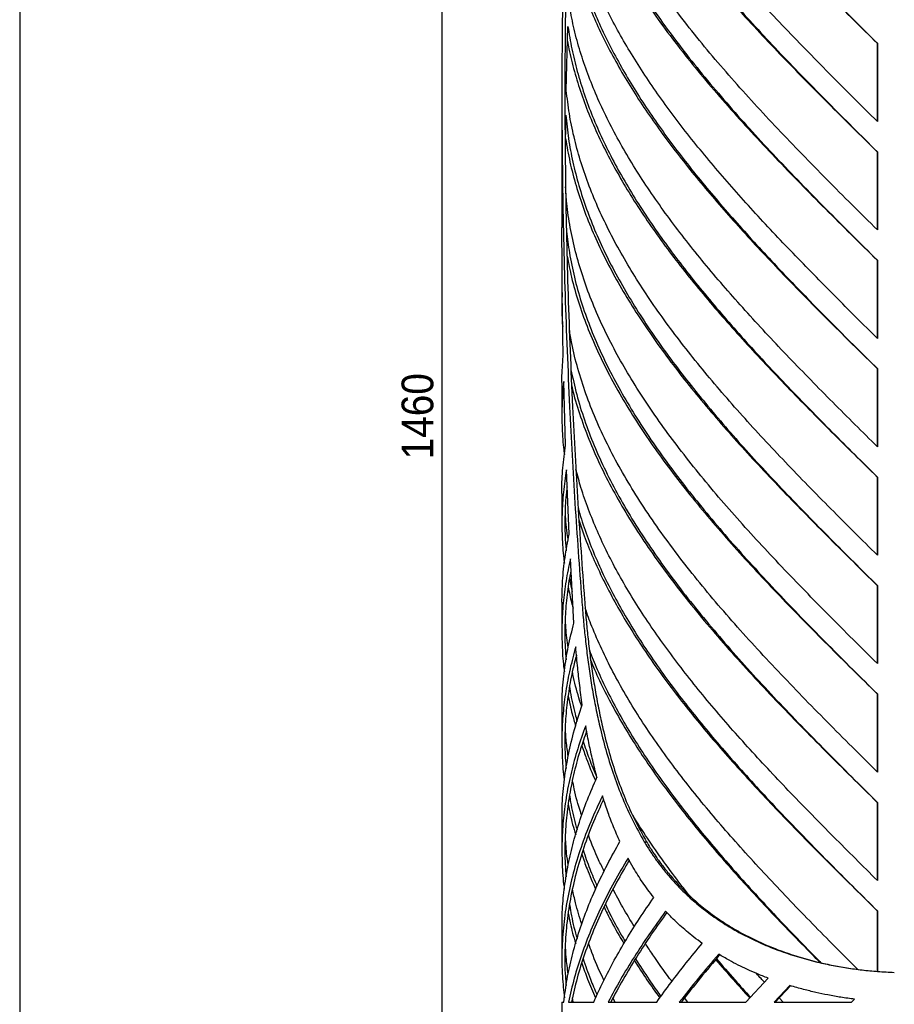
# Model space of a CAD drawing. Header units: millimetres. Extents: x 40 to 3386, y 55 to 2397.
# Tile 2 of 12: x 40 to 624, y 1069 to 1727. Entities that reach past the tile are written whole.
import ezdxf

# ---------------------------------------------------------------- set-up
doc = ezdxf.new("R2010")
doc.units = ezdxf.units.MM
doc.header["$LTSCALE"] = 8
doc.linetypes.add('SLD-Solido', pattern=[0])
doc.layers.add('QUOTE', color=1, linetype='SLD-Solido')
doc.layers.add('SCHIZZI', color=9, linetype='Continuous')
doc.styles.add('SLDTEXTSTYLE0', font='GOTHIC.TTF', dxfattribs={"width": 0.913})
doc.dimstyles.new('SLDDIMSTYLE0', dxfattribs={"dimtxt": 21.166667, "dimasz": 22.4, "dimexe": 0, "dimexo": 0.0625, "dimgap": 5.291667, "dimtad": 1, "dimdec": 1, "dimrnd": 1e-09, "dimzin": 12, "dimdsep": 46, "dimtxsty": 'SLDTEXTSTYLE0', "dimsah": 1, "dimcen": 0.09, "dimadec": 0, "dimazin": 3, "dimtfac": 1, "dimtdec": 1, "dimtofl": 0, "dimtmove": 0, "dimatfit": 3, "dimfxl": 1, "dimfrac": 2, "dimtolj": 1, "dimtzin": 12, "dimarcsym": 0})

# ---------------------------------------------------------------- blocks, each defined once
blk = doc.blocks.new('_D')
at = {"layer": 'QUOTE', "transparency": 16777216}
for p, q in [((613.9, 2238.97), (314.37, 2238.97)), ((322.37, 778.97), (322.37, 2238.97)), ((416.37, 778.97), (314.37, 778.97))]:
    blk.add_line(p, q, dxfattribs=at)
for points in [[(322.37, 2238.97), (320.37, 2216.57), (324.37, 2216.57)], [(322.37, 778.97), (324.37, 801.37), (320.37, 801.37)]]:
    blk.add_solid(points, dxfattribs=at)
at = {"layer": 'QUOTE', "transparency": 16777216, "insert": (295.33, 1433.27), "char_height": 21.167, "attachment_point": 1, "rotation": 90, "style": 'SLDTEXTSTYLE0'}
blk.add_mtext('1460', dxfattribs=at)

msp = doc.modelspace()

# ---------------------------------------------------------------- linework, layer by layer
for p, q in [((405.33, 1679.58), (406.44, 1722.31)), ((612.97, 1710.98), (612.97, 1658.77)), ((612.97, 1710.98), (613.07, 1710.98)), ((613.07, 1710.98), (613.07, 1658.77)), ((402.37, 1679.2), (402.37, 1587.93)), ((404.7, 1637), (405.02, 1663.08)), ((612.97, 1638.54), (612.97, 1586.38)), ((612.97, 1638.54), (613.07, 1638.54)), ((613.07, 1638.54), (613.07, 1586.38)), ((402.46, 1561.09), (402.42, 1587.93)), ((612.97, 1566.16), (612.97, 1513.99)), ((612.97, 1566.16), (613.07, 1566.16)), ((613.07, 1566.16), (613.07, 1513.99)), ((402.52, 1555.14), (402.46, 1561.09)), ((402.37, 1555.14), (402.37, 1534.98)), ((403.23, 1501.83), (402.59, 1544.59)), ((612.97, 1493.77), (612.97, 1441.61)), ((612.97, 1493.77), (613.07, 1493.77)), ((613.07, 1493.77), (613.07, 1441.61)), ((402.37, 1482.75), (402.37, 1462.59)), ((404.8, 1442.6), (403.58, 1485.3)), ((407.21, 1383.28), (405.39, 1426.13)), ((612.97, 1421.38), (612.97, 1369.22)), ((612.97, 1421.38), (613.07, 1421.38)), ((613.07, 1421.38), (613.07, 1369.22)), ((402.37, 1410.36), (402.37, 1390.21)), ((410.41, 1323.95), (408.02, 1366.8)), ((612.97, 1348.99), (612.97, 1296.83)), ((612.97, 1348.99), (613.07, 1348.99)), ((613.07, 1348.99), (613.07, 1296.83)), ((402.37, 1337.78), (402.37, 1317.61)), ((612.97, 1276.6), (612.97, 1224.44)), ((612.97, 1276.6), (613.07, 1276.6)), ((613.07, 1276.6), (613.07, 1224.44)), ((402.37, 1265.2), (402.37, 1245.01)), ((612.97, 1204.21), (612.97, 1152.05)), ((612.97, 1204.21), (613.07, 1204.21)), ((613.07, 1204.21), (613.07, 1152.05)), ((402.37, 1192.61), (402.37, 1172.42)), ((457.37, 1177.83), (458.88, 1177.83)), ((612.97, 1131.83), (612.97, 1091.37)), ((612.97, 1131.83), (613.07, 1131.83)), ((613.07, 1131.83), (613.07, 1091.36)), ((402.37, 1120.03), (402.37, 1099.82)), ((495.61, 1110.43), (496, 1109.96)), ((525.28, 1070.87), (540.08, 1086.82)), ((554.66, 1081.86), (544.12, 1070.87)), ((555.29, 1081.86), (544.84, 1070.87)), ((409.96, 1070.87), (409.43, 1073.62)), ((437.9, 1070.87), (436.51, 1073.64)), ((486.39, 1070.87), (484.28, 1073.63)), ((550.08, 1070.87), (547.48, 1073.64)), ((595.76, 1070.87), (597.72, 1072.78)), ((402.37, 1070.87), (402.37, 798.97)), ((402.37, 1070.87), (403.66, 1070.87)), ((406.82, 1070.87), (423.62, 1070.87)), ((433.28, 1070.87), (465.71, 1070.87)), ((480.79, 1070.87), (525.28, 1070.87)), ((544.12, 1070.87), (595.76, 1070.87))]:
    msp.add_line(p, q)
for points, knots in [([(420.19, 1954.13), (421.77, 1950.21), (425.44, 1941.14), (432.38, 1926.94), (440.75, 1911.51), (450.07, 1896.09), (460.27, 1880.66), (471.29, 1865.24), (483.07, 1849.81), (495.57, 1834.39), (508.71, 1818.96), (522.44, 1803.54), (536.67, 1788.11), (551.35, 1772.68), (566.39, 1757.26), (581.73, 1741.83), (597.27, 1726.41), (607.74, 1716.12), (612.97, 1710.98)], [0, 0, 0, 0, 0.048382, 0.111824, 0.175265, 0.238706, 0.302147, 0.365588, 0.429029, 0.492471, 0.555912, 0.619353, 0.682794, 0.746235, 0.809676, 0.873118, 0.936559, 1, 1, 1, 1]), ([(415.25, 1895.13), (416.61, 1891.19), (419.84, 1881.81), (426.29, 1866.99), (434.35, 1850.67), (443.52, 1834.35), (453.69, 1818.04), (464.82, 1801.72), (476.85, 1785.4), (489.71, 1769.08), (503.33, 1752.77), (517.62, 1736.45), (532.51, 1720.13), (547.92, 1703.81), (563.76, 1687.5), (579.94, 1671.18), (596.37, 1654.86), (607.43, 1643.98), (612.97, 1638.54)], [0, 0, 0, 0, 0.046105, 0.109698, 0.173291, 0.236884, 0.300477, 0.36407, 0.427663, 0.491256, 0.554849, 0.618442, 0.682035, 0.745628, 0.809221, 0.872814, 0.936407, 1, 1, 1, 1]), ([(411.44, 1835), (412.55, 1831.1), (415.31, 1821.5), (421.21, 1806.17), (428.88, 1789.03), (437.81, 1771.88), (447.88, 1754.74), (459.05, 1737.6), (471.25, 1720.45), (484.39, 1703.31), (498.41, 1686.16), (513.2, 1669.02), (528.68, 1651.88), (544.76, 1634.73), (561.33, 1617.59), (578.29, 1600.44), (595.53, 1583.3), (607.15, 1571.87), (612.97, 1566.16)], [0, 0, 0, 0, 0.043457, 0.107226, 0.170996, 0.234766, 0.298535, 0.362305, 0.426074, 0.489844, 0.553613, 0.617383, 0.681152, 0.744922, 0.808691, 0.872461, 0.93623, 1, 1, 1, 1]), ([(408.38, 1774.3), (408.92, 1771.89), (410.53, 1764.69), (414.23, 1752.7), (419.4, 1738.31), (425.52, 1723.93), (432.49, 1709.54), (440.3, 1695.16), (448.92, 1680.77), (458.3, 1666.39), (468.41, 1652), (479.19, 1637.62), (490.61, 1623.23), (502.62, 1608.85), (515.15, 1594.46), (528.17, 1580.08), (541.6, 1565.69), (555.39, 1551.31), (569.49, 1536.92), (583.82, 1522.54), (598.33, 1508.15), (608.09, 1498.56), (612.97, 1493.77)], [0, 0, 0, 0, 0.0257112, 0.0769896, 0.1282679, 0.1795463, 0.2308246, 0.282103, 0.3333814, 0.3846597, 0.4359381, 0.4872164, 0.5384948, 0.5897731, 0.6410515, 0.6923299, 0.7436082, 0.7948866, 0.8461649, 0.8974433, 0.9487216, 1, 1, 1, 1]), ([(406.18, 1712.4), (406.46, 1710.69), (407.58, 1703.96), (410.61, 1692.22), (415.23, 1677.17), (420.93, 1662.13), (427.57, 1647.08), (435.17, 1632.03), (443.66, 1616.99), (453.02, 1601.94), (463.19, 1586.89), (474.14, 1571.85), (485.8, 1556.8), (498.13, 1541.75), (511.06, 1526.71), (524.52, 1511.66), (538.47, 1496.61), (552.83, 1481.57), (567.52, 1466.52), (582.49, 1451.47), (597.66, 1436.43), (607.86, 1426.39), (612.97, 1421.38)], [0, 0, 0, 0, 0.017647, 0.06935, 0.121053, 0.172756, 0.224458, 0.276161, 0.327864, 0.379567, 0.43127, 0.482972, 0.534675, 0.586378, 0.638081, 0.689783, 0.741486, 0.793189, 0.844892, 0.896594, 0.948297, 1, 1, 1, 1]), ([(404.83, 1647.37), (405.73, 1642.14), (407.53, 1631.67), (411.67, 1615.97), (416.83, 1600.26), (423.09, 1584.56), (430.39, 1568.85), (438.71, 1553.15), (447.99, 1537.45), (458.19, 1521.74), (469.25, 1506.04), (481.12, 1490.33), (493.74, 1474.63), (507.03, 1458.92), (520.93, 1443.22), (535.38, 1427.51), (550.28, 1411.81), (565.57, 1396.1), (581.17, 1380.4), (596.99, 1364.7), (607.64, 1354.23), (612.97, 1348.99)], [0, 0, 0, 0, 0.052618, 0.10525, 0.157882, 0.210515, 0.263147, 0.315779, 0.368412, 0.421044, 0.473676, 0.526309, 0.578941, 0.631574, 0.684206, 0.736838, 0.789471, 0.842103, 0.894735, 0.947368, 1, 1, 1, 1]), ([(613.07, 1296.83), (607.63, 1302.22), (596.76, 1313), (580.62, 1329.18), (564.71, 1345.35), (549.14, 1361.53), (533.98, 1377.71), (519.32, 1393.88), (505.24, 1410.06), (491.82, 1426.23), (479.13, 1442.41), (467.24, 1458.58), (456.22, 1474.76), (446.13, 1490.93), (437.02, 1507.11), (428.95, 1523.28), (421.95, 1539.46), (416.08, 1555.64), (411.34, 1571.81), (407.82, 1587.99), (405.6, 1602.4), (405.08, 1611.43), (404.87, 1615.06)], [0, 0, 0, 0, 0.05083, 0.101659, 0.152489, 0.203319, 0.254148, 0.304978, 0.355808, 0.406637, 0.457467, 0.508297, 0.559126, 0.609956, 0.660786, 0.711615, 0.762445, 0.813275, 0.864104, 0.914934, 0.965764, 1, 1, 1, 1]), ([(405.53, 1585.65), (406.09, 1580.8), (407.27, 1570.51), (410.59, 1554.76), (415.12, 1538.39), (420.87, 1522.03), (427.76, 1505.67), (435.76, 1489.31), (444.83, 1472.95), (454.91, 1456.58), (465.95, 1440.22), (477.88, 1423.86), (490.64, 1407.5), (504.15, 1391.14), (518.35, 1374.77), (533.14, 1358.41), (548.44, 1342.05), (564.18, 1325.69), (580.25, 1309.33), (596.58, 1292.96), (607.57, 1282.06), (613.07, 1276.6)], [0, 0, 0, 0, 0.047013, 0.099957, 0.152901, 0.205844, 0.258788, 0.311732, 0.364676, 0.417619, 0.470563, 0.523507, 0.57645, 0.629394, 0.682338, 0.735281, 0.788225, 0.841169, 0.894113, 0.947056, 1, 1, 1, 1]), ([(405.91, 1568.88), (406.81, 1564.17), (408.76, 1554.01), (413.25, 1538.39), (419.01, 1522.03), (425.98, 1505.67), (434.05, 1489.31), (443.2, 1472.95), (453.37, 1456.58), (464.51, 1440.22), (476.55, 1423.86), (489.42, 1407.5), (503.06, 1391.14), (517.38, 1374.77), (532.31, 1358.41), (547.75, 1342.05), (563.63, 1325.69), (579.85, 1309.33), (596.32, 1292.96), (607.42, 1282.06), (612.97, 1276.6)], [0, 0, 0, 0, 0.048335, 0.104315, 0.160295, 0.216276, 0.272256, 0.328236, 0.384217, 0.440197, 0.496177, 0.552157, 0.608138, 0.664118, 0.720098, 0.776079, 0.832059, 0.888039, 0.94402, 1, 1, 1, 1]), ([(402.59, 1544.59), (402.39, 1538.92), (402.13, 1531.34), (402.77, 1523.76), (402.93, 1521.85)], [0, 0, 0, 0, 0.748395, 1, 1, 1, 1]), ([(613.07, 1224.44), (607.41, 1230.05), (596.1, 1241.27), (579.31, 1258.11), (562.79, 1274.94), (546.64, 1291.77), (530.95, 1308.6), (515.83, 1325.43), (501.35, 1342.27), (487.6, 1359.1), (474.68, 1375.93), (462.65, 1392.76), (451.58, 1409.6), (441.55, 1426.43), (432.61, 1443.26), (424.82, 1460.09), (418.21, 1476.93), (412.89, 1493.76), (409.24, 1508.11), (407.88, 1516.84), (407.4, 1519.97)], [0, 0, 0, 0, 0.056957, 0.113913, 0.17087, 0.227827, 0.284783, 0.34174, 0.398696, 0.455653, 0.51261, 0.569566, 0.626523, 0.68348, 0.740436, 0.797393, 0.85435, 0.911306, 0.968263, 1, 1, 1, 1]), ([(402.48, 1482.75), (402.45, 1484.25), (402.31, 1490.61), (402.83, 1496.98), (403.23, 1501.83)], [0, 0, 0, 0, 0.236217, 1, 1, 1, 1]), ([(408.46, 1493.05), (409.64, 1487.54), (412.03, 1476.35), (417.27, 1459.5), (423.73, 1442.48), (431.44, 1425.46), (440.32, 1408.44), (450.32, 1391.42), (461.39, 1374.4), (473.46, 1357.38), (486.44, 1340.37), (500.27, 1323.35), (514.86, 1306.33), (530.12, 1289.31), (545.95, 1272.29), (562.26, 1255.27), (578.95, 1238.25), (595.91, 1221.23), (607.35, 1209.89), (613.07, 1204.21)], [0, 0, 0, 0, 0.057231, 0.116154, 0.175077, 0.234, 0.292923, 0.351846, 0.410769, 0.469692, 0.528615, 0.587538, 0.646461, 0.705385, 0.764308, 0.823231, 0.882154, 0.941077, 1, 1, 1, 1]), ([(403.58, 1485.3), (403.15, 1480.39), (402.3, 1470.57), (402.37, 1455.84), (402.94, 1444.45), (403.86, 1437.97), (404.09, 1436.4)], [0, 0, 0, 0, 0.301173, 0.602345, 0.903518, 1, 1, 1, 1]), ([(408.86, 1482.85), (409.33, 1480.74), (411.07, 1472.95), (415.43, 1459.5), (421.89, 1442.48), (429.69, 1425.46), (438.64, 1408.44), (448.74, 1391.42), (459.91, 1374.4), (472.09, 1357.38), (485.19, 1340.37), (499.14, 1323.35), (513.86, 1306.33), (529.26, 1289.31), (545.23, 1272.29), (561.69, 1255.27), (578.54, 1238.25), (595.66, 1221.23), (607.2, 1209.89), (612.97, 1204.21)], [0, 0, 0, 0, 0.022723, 0.083803, 0.144882, 0.205962, 0.267042, 0.328122, 0.389202, 0.450282, 0.511361, 0.572441, 0.633521, 0.694601, 0.755681, 0.816761, 0.87784, 0.93892, 1, 1, 1, 1]), ([(402.43, 1410.36), (402.41, 1411.03), (402.25, 1416.73), (402.89, 1427.48), (404.17, 1437.56), (404.8, 1442.6)], [0, 0, 0, 0, 0.06188, 0.53094, 1, 1, 1, 1]), ([(405.39, 1426.13), (404.66, 1421.2), (403.21, 1411.33), (402.29, 1396.53), (402.42, 1381.73), (403.04, 1370.85), (403.92, 1364.91), (404.07, 1363.9)], [0, 0, 0, 0, 0.237872, 0.475743, 0.713615, 0.951486, 1, 1, 1, 1]), ([(613.07, 1152.05), (608.17, 1156.91), (598.37, 1166.63), (583.81, 1181.2), (569.42, 1195.77), (555.27, 1210.35), (541.44, 1224.92), (527.98, 1239.5), (514.95, 1254.07), (502.42, 1268.65), (490.42, 1283.22), (479.03, 1297.79), (468.29, 1312.37), (458.25, 1326.94), (448.96, 1341.52), (440.45, 1356.09), (432.76, 1370.67), (425.93, 1385.24), (420.02, 1399.81), (415.21, 1413.56), (412.83, 1422.44), (411.75, 1426.47)], [0, 0, 0, 0, 0.053109, 0.106219, 0.159328, 0.212437, 0.265547, 0.318656, 0.371765, 0.424875, 0.477984, 0.531094, 0.584203, 0.637312, 0.690422, 0.743531, 0.79664, 0.84975, 0.902859, 0.955968, 1, 1, 1, 1]), ([(405.87, 1414.82), (405.71, 1413.66), (404.87, 1407.56), (404.38, 1396.53), (404.27, 1383.46), (404.97, 1375.33), (405.25, 1372.13)], [0, 0, 0, 0, 0.081757, 0.428478, 0.7752, 1, 1, 1, 1]), ([(413.2, 1401.05), (413.56, 1399.67), (415.2, 1393.39), (419.09, 1382.2), (424.88, 1367.47), (431.65, 1352.75), (439.28, 1338.02), (447.76, 1323.29), (457.05, 1308.56), (467.11, 1293.83), (477.89, 1279.11), (489.33, 1264.38), (501.4, 1249.65), (514.03, 1234.92), (527.16, 1220.19), (540.73, 1205.47), (554.69, 1190.74), (568.97, 1176.01), (583.5, 1161.28), (598.22, 1146.55), (608.12, 1136.73), (613.07, 1131.83)], [0, 0, 0, 0, 0.015284, 0.06999, 0.124697, 0.179403, 0.23411, 0.288816, 0.343522, 0.398229, 0.452935, 0.507642, 0.562348, 0.617055, 0.671761, 0.726468, 0.781174, 0.835881, 0.890587, 0.945294, 1, 1, 1, 1]), ([(406.6, 1379.83), (406.47, 1380.59), (405.49, 1386.39), (404.85, 1393.17), (404.72, 1399.19), (404.7, 1400.17)], [0, 0, 0, 0, 0.112085, 0.855915, 1, 1, 1, 1]), ([(413.78, 1392.81), (414.92, 1389.27), (417.66, 1380.83), (423.1, 1367.47), (429.89, 1352.75), (437.6, 1338.02), (446.16, 1323.29), (455.53, 1308.56), (465.68, 1293.83), (476.56, 1279.11), (488.11, 1264.38), (500.28, 1249.65), (513.02, 1234.92), (526.27, 1220.19), (539.97, 1205.47), (554.06, 1190.74), (568.47, 1176.01), (583.13, 1161.28), (597.98, 1146.55), (607.97, 1136.73), (612.97, 1131.83)], [0, 0, 0, 0, 0.040627, 0.097061, 0.153495, 0.209928, 0.266362, 0.322796, 0.379229, 0.435663, 0.492097, 0.548531, 0.604964, 0.661398, 0.717832, 0.774265, 0.830699, 0.887133, 0.943566, 1, 1, 1, 1]), ([(402.42, 1337.78), (402.5, 1342.53), (402.66, 1352.49), (404.24, 1367.66), (406.22, 1378.07), (407.21, 1383.28)], [0, 0, 0, 0, 0.313354, 0.656677, 1, 1, 1, 1]), ([(408.02, 1366.8), (406.99, 1361.87), (404.92, 1352), (403.12, 1337.21), (402.24, 1322.41), (402.5, 1307.61), (403.12, 1297.29), (403.95, 1291.91), (404.02, 1291.45)], [0, 0, 0, 0, 0.196375, 0.39275, 0.589126, 0.785501, 0.981876, 1, 1, 1, 1]), ([(408.45, 1358.96), (407.99, 1356.64), (406.52, 1349.39), (405.12, 1337.21), (404.28, 1322.41), (404.32, 1309.83), (405.01, 1302.18), (405.26, 1299.47)], [0, 0, 0, 0, 0.116968, 0.36566, 0.614352, 0.863044, 1, 1, 1, 1]), ([(406.62, 1348.06), (407.29, 1344.48), (408.17, 1339.74), (409.53, 1335), (409.86, 1333.85)], [0, 0, 0, 0, 0.755911, 1, 1, 1, 1]), ([(407.48, 1353.9), (407.56, 1353.31), (407.96, 1350.31), (408.67, 1347.32), (409.24, 1344.92)], [0, 0, 0, 0, 0.198208, 1, 1, 1, 1]), ([(415.62, 1339.54), (415.8, 1337.17), (416.16, 1332.65), (416.71, 1326.23), (417.27, 1320.3), (417.88, 1314.45), (418.55, 1308.47), (419.3, 1302.37), (420.11, 1296.32), (421.29, 1288.11), (422.97, 1277.78), (425.32, 1265.47), (428.31, 1251.94), (432.15, 1237.32), (437.09, 1221.75), (442.88, 1206.62), (449.52, 1191.9), (454.75, 1182.54), (457.37, 1177.83)], [0, 0, 0, 0, 0.03976, 0.075776, 0.108055, 0.139989, 0.175173, 0.210095, 0.244765, 0.279711, 0.352992, 0.426245, 0.499575, 0.598714, 0.698065, 0.79789, 0.89845, 1, 1, 1, 1]), ([(417.5, 1339.54), (417.68, 1337.17), (418.03, 1332.65), (418.58, 1326.23), (419.13, 1320.3), (419.74, 1314.45), (420.41, 1308.47), (421.15, 1302.37), (421.95, 1296.32), (423.12, 1288.11), (424.79, 1277.78), (427.11, 1265.47), (430.08, 1251.94), (433.88, 1237.33), (438.78, 1221.75), (444.52, 1206.63), (451.09, 1191.9), (456.27, 1182.54), (458.88, 1177.83)], [0, 0, 0, 0, 0.03982, 0.075888, 0.108213, 0.140188, 0.175415, 0.210376, 0.245082, 0.28006, 0.353397, 0.426687, 0.500035, 0.599167, 0.69847, 0.798205, 0.898631, 1, 1, 1, 1]), ([(406.57, 1307.48), (405.96, 1311.92), (405.01, 1318.74), (404.81, 1325.55), (404.74, 1327.93)], [0, 0, 0, 0, 0.651178, 1, 1, 1, 1]), ([(599.9, 1092.74), (599.22, 1093.42), (593.45, 1099.15), (582.72, 1109.91), (567.8, 1125.03), (553.17, 1140.15), (538.88, 1155.28), (525, 1170.4), (511.6, 1185.52), (498.74, 1200.64), (486.49, 1215.77), (474.9, 1230.89), (464.04, 1246.01), (453.95, 1261.13), (444.69, 1276.26), (436.28, 1291.38), (428.81, 1306.5), (422.62, 1320.61), (419.39, 1329.67), (417.96, 1333.7)], [0, 0, 0, 0, 0.008482, 0.071242, 0.134003, 0.196763, 0.259524, 0.322284, 0.385044, 0.447805, 0.510565, 0.573326, 0.636086, 0.698847, 0.761607, 0.824368, 0.887128, 0.949889, 1, 1, 1, 1]), ([(402.49, 1265.2), (402.5, 1268.96), (402.52, 1278.01), (403.94, 1292.32), (406.43, 1308.14), (409.09, 1318.68), (410.41, 1323.95)], [0, 0, 0, 0, 0.192368, 0.461578, 0.730789, 1, 1, 1, 1]), ([(411.63, 1308.09), (410.28, 1303.15), (407.59, 1293.26), (404.83, 1278.44), (403.01, 1263.61), (402.22, 1248.78), (402.56, 1233.96), (403.19, 1223.94), (403.98, 1218.86), (404, 1218.72)], [0, 0, 0, 0, 0.165901, 0.331802, 0.497703, 0.663605, 0.829506, 0.995407, 1, 1, 1, 1]), ([(412.13, 1302.56), (411.3, 1299.46), (409.16, 1291.42), (406.82, 1278.44), (404.99, 1263.61), (404.27, 1248.78), (404.34, 1236.53), (405.04, 1229.21), (405.27, 1226.83)], [0, 0, 0, 0, 0.122766, 0.318553, 0.51434, 0.710127, 0.905914, 1, 1, 1, 1]), ([(416.01, 1269.3), (415.7, 1271.5), (415.09, 1275.82), (414.28, 1282.23), (413.56, 1288.26), (412.91, 1294.34), (412.27, 1300.87), (411.85, 1305.57), (411.63, 1308.09)], [0, 0, 0, 0, 0.173357, 0.340037, 0.500088, 0.641696, 0.808321, 1, 1, 1, 1]), ([(420.73, 1305.85), (422.43, 1301.54), (426.07, 1292.29), (432.77, 1278.11), (440.56, 1263.3), (449.22, 1248.5), (458.69, 1233.7), (468.93, 1218.9), (479.88, 1204.09), (491.5, 1189.29), (503.73, 1174.49), (516.53, 1159.69), (529.82, 1144.88), (543.54, 1130.08), (557.66, 1115.28), (568.3, 1104.31), (574.28, 1098.27), (575.38, 1097.16)], [0, 0, 0, 0, 0.062009, 0.13294, 0.20387, 0.274801, 0.345732, 0.416662, 0.487593, 0.558523, 0.629454, 0.700385, 0.771315, 0.842246, 0.913176, 0.984107, 1, 1, 1, 1]), ([(421.56, 1299.3), (422.42, 1297.17), (425.25, 1290.11), (431.05, 1278.11), (438.88, 1263.3), (447.63, 1248.5), (457.18, 1233.7), (467.51, 1218.9), (478.56, 1204.09), (490.29, 1189.29), (502.64, 1174.49), (515.55, 1159.69), (528.96, 1144.88), (542.81, 1130.08), (557.05, 1115.28), (567.75, 1104.35), (573.74, 1098.35), (574.8, 1097.29)], [0, 0, 0, 0, 0.031626, 0.104902, 0.178178, 0.251455, 0.324731, 0.398007, 0.471283, 0.54456, 0.617836, 0.691112, 0.764388, 0.837665, 0.910941, 0.984217, 1, 1, 1, 1]), ([(415.65, 1268.17), (415.01, 1270.09), (412.64, 1277.22), (410.59, 1284.97), (409.52, 1290.79), (409.41, 1291.41)], [0, 0, 0, 0, 0.248118, 0.920261, 1, 1, 1, 1]), ([(406.6, 1275.43), (407.41, 1271.36), (408.74, 1264.61), (410.76, 1257.86), (411.56, 1255.18)], [0, 0, 0, 0, 0.6028927, 1, 1, 1, 1]), ([(407.51, 1281.34), (407.67, 1280.23), (408.54, 1274.19), (410.22, 1266.54), (412.11, 1260), (412.57, 1258.39)], [0, 0, 0, 0, 0.144454, 0.789272, 1, 1, 1, 1]), ([(402.52, 1192.61), (402.51, 1196.13), (402.49, 1205.16), (403.91, 1219.69), (406.61, 1236.23), (410.54, 1252.77), (414.19, 1263.79), (416.01, 1269.3)], [0, 0, 0, 0, 0.1375105, 0.3531329, 0.5687552, 0.7843776, 1, 1, 1, 1]), ([(418.26, 1255.26), (416.41, 1250.14), (412.73, 1239.9), (408.54, 1224.53), (405.34, 1209.17), (403.27, 1193.8), (402.25, 1178.43), (402.47, 1163.07), (403.08, 1152.37), (403.94, 1146.79), (404.01, 1146.34)], [0, 0, 0, 0, 0.141071, 0.282142, 0.423213, 0.564284, 0.705354, 0.846425, 0.987496, 1, 1, 1, 1]), ([(418.91, 1251.74), (417.51, 1247.79), (414.29, 1238.72), (410.49, 1224.53), (407.32, 1209.17), (405.24, 1193.8), (404.31, 1178.43), (404.28, 1165.3), (405, 1157.28), (405.26, 1154.39)], [0, 0, 0, 0, 0.121633, 0.279474, 0.437314, 0.595154, 0.752995, 0.910835, 1, 1, 1, 1]), ([(406.62, 1235.03), (406.13, 1238.31), (405.13, 1245.02), (404.87, 1251.74), (404.74, 1255.18)], [0, 0, 0, 0, 0.48812, 1, 1, 1, 1]), ([(425.8, 1220.92), (425.3, 1222.82), (424.3, 1226.58), (422.93, 1232.23), (421.72, 1237.57), (420.58, 1242.98), (419.44, 1248.79), (418.67, 1253), (418.26, 1255.26)], [0, 0, 0, 0, 0.170032, 0.336721, 0.500112, 0.639724, 0.806343, 1, 1, 1, 1]), ([(416.59, 1244.97), (417.85, 1241.19), (420.53, 1233.16), (423.97, 1225.14), (425.79, 1220.89)], [0, 0, 0, 0, 0.470848, 1, 1, 1, 1]), ([(415.66, 1242.25), (416.65, 1239.37), (419.33, 1231.57), (422.49, 1223.74), (424.86, 1218.78), (424.88, 1218.75)], [0, 0, 0, 0, 0.366549, 0.996215, 1, 1, 1, 1]), ([(402.48, 1120.03), (402.49, 1123.65), (402.52, 1132.27), (403.79, 1145.9), (406.1, 1160.9), (409.48, 1175.91), (413.89, 1190.91), (419.23, 1205.92), (423.61, 1215.92), (425.8, 1220.92)], [0, 0, 0, 0, 0.107665, 0.256388, 0.40511, 0.553833, 0.702555, 0.851278, 1, 1, 1, 1]), ([(415.65, 1195.39), (415.42, 1196.07), (413.35, 1202.01), (411.25, 1209.82), (409.85, 1216.96), (409.48, 1218.82)], [0, 0, 0, 0, 0.086194, 0.761281, 1, 1, 1, 1]), ([(429.45, 1208.46), (426.77, 1202.73), (421.41, 1191.26), (414.96, 1174.06), (409.72, 1156.87), (405.86, 1139.67), (403.34, 1122.47), (402.24, 1105.27), (402.37, 1089.01), (403.53, 1078.48), (404.07, 1073.68)], [0, 0, 0, 0, 0.127607, 0.255215, 0.382822, 0.51043, 0.638037, 0.765644, 0.893252, 1, 1, 1, 1]), ([(430.2, 1206.21), (427.89, 1201.23), (422.94, 1190.51), (416.85, 1174.06), (411.66, 1156.87), (407.83, 1139.67), (405.32, 1122.47), (404.27, 1105.27), (404.26, 1091.77), (405.06, 1084.01), (405.27, 1081.97)], [0, 0, 0, 0, 0.1203, 0.258737, 0.397173, 0.53561, 0.674046, 0.812483, 0.950919, 1, 1, 1, 1]), ([(407.48, 1209.03), (407.71, 1207.45), (408.68, 1200.94), (410.39, 1193.2), (412.19, 1187.03), (412.55, 1185.81)], [0, 0, 0, 0, 0.203303, 0.84199, 1, 1, 1, 1]), ([(441.14, 1178.01), (440.39, 1179.66), (438.9, 1182.95), (436.82, 1187.93), (434.94, 1192.67), (433.16, 1197.49), (431.35, 1202.66), (430.11, 1206.43), (429.45, 1208.46)], [0, 0, 0, 0, 0.16824, 0.334934, 0.500126, 0.638639, 0.805254, 1, 1, 1, 1]), ([(406.62, 1202.62), (407.5, 1198.24), (408.85, 1191.54), (410.88, 1184.83), (411.58, 1182.51)], [0, 0, 0, 0, 0.653449, 1, 1, 1, 1]), ([(487.73, 1141.86), (485.84, 1144.23), (479.77, 1151.81), (470.33, 1164.59), (459.41, 1180.14), (452.89, 1190.49), (449.66, 1195.62)], [0, 0, 0, 0, 0.132326, 0.422853, 0.71338, 1, 1, 1, 1]), ([(406.63, 1162.49), (406.24, 1165.02), (405.18, 1171.73), (404.9, 1178.43), (404.72, 1182.61)], [0, 0, 0, 0, 0.377651, 1, 1, 1, 1]), ([(430.58, 1158.15), (429.34, 1160.69), (425.56, 1168.51), (422.13, 1176.57), (420.23, 1182.09), (420.15, 1182.34)], [0, 0, 0, 0, 0.315306, 0.969299, 1, 1, 1, 1]), ([(457.37, 1177.83), (458.15, 1176.58), (459.57, 1174.29), (461.59, 1171.17), (463.48, 1168.35), (465.42, 1165.61), (467.57, 1162.72), (469.82, 1159.82), (473.49, 1155.3), (478.75, 1149.36), (486.24, 1141.89), (494.64, 1134.59), (504, 1127.54), (513.98, 1121.06), (524.55, 1115.16), (535.67, 1109.86), (547.29, 1105.18), (559.37, 1101.14), (571.02, 1097.95), (582.11, 1095.49), (592.4, 1093.66), (602.78, 1092.25), (613.42, 1091.25), (620.65, 1090.88), (624.37, 1090.69)], [0, 0, 0, 0, 0.023989, 0.04417, 0.060546, 0.079348, 0.099218, 0.119537, 0.139646, 0.194507, 0.249477, 0.311982, 0.374361, 0.436767, 0.499357, 0.561958, 0.624425, 0.686912, 0.749573, 0.7997, 0.849753, 0.898338, 0.947669, 1, 1, 1, 1]), ([(458.88, 1177.83), (459.65, 1176.58), (461.06, 1174.29), (463.05, 1171.17), (464.93, 1168.35), (466.85, 1165.61), (468.98, 1162.72), (471.21, 1159.82), (474.85, 1155.3), (480.06, 1149.36), (487.49, 1141.89), (495.8, 1134.59), (505.08, 1127.54), (514.97, 1121.06), (525.45, 1115.16), (536.47, 1109.86), (547.99, 1105.19), (559.96, 1101.14), (571.5, 1097.95), (582.49, 1095.49), (592.69, 1093.66), (602.97, 1092.25), (613.51, 1091.25), (620.68, 1090.88), (624.37, 1090.69)], [0, 0, 0, 0, 0.024059, 0.044298, 0.060719, 0.079569, 0.099487, 0.119852, 0.140003, 0.194965, 0.250016, 0.312588, 0.375006, 0.437428, 0.50001, 0.562583, 0.625, 0.687421, 0.750001, 0.800053, 0.850025, 0.898525, 0.947767, 1, 1, 1, 1]), ([(416.55, 1172.42), (417.97, 1168.23), (420.67, 1160.18), (424.15, 1152.14), (425.81, 1148.3)], [0, 0, 0, 0, 0.522083, 1, 1, 1, 1]), ([(447.33, 1165.52), (444.47, 1160.65), (438.48, 1150.45), (430.58, 1134.91), (423.4, 1118.9), (417.36, 1102.89), (412.34, 1086.88), (409.97, 1076.21), (408.78, 1070.87)], [0, 0, 0, 0, 0.1542665, 0.3234132, 0.4925599, 0.6617066, 0.8308533, 1, 1, 1, 1]), ([(415.69, 1169.55), (416.8, 1166.31), (419.47, 1158.53), (422.89, 1150.76), (424.88, 1146.22)], [0, 0, 0, 0, 0.416593, 1, 1, 1, 1]), ([(463.74, 1140.68), (462.39, 1142.41), (459.79, 1145.77), (456.27, 1150.73), (453.03, 1155.67), (449.81, 1161.02), (447.69, 1164.85), (446.54, 1166.92)], [0, 0, 0, 0, 0.209808, 0.406604, 0.583066, 0.774449, 1, 1, 1, 1]), ([(415.67, 1122.8), (414.18, 1127.54), (411.72, 1135.34), (410.13, 1143.14), (409.51, 1146.21)], [0, 0, 0, 0, 0.607255, 1, 1, 1, 1]), ([(450.82, 1121.27), (448.17, 1125.56), (443.03, 1133.87), (438.65, 1142.19), (436.53, 1146.21)], [0, 0, 0, 0, 0.516193, 1, 1, 1, 1]), ([(407.53, 1136.08), (407.71, 1134.83), (408.63, 1128.46), (410.31, 1120.86), (412.18, 1114.5), (412.54, 1113.27)], [0, 0, 0, 0, 0.164189, 0.837676, 1, 1, 1, 1]), ([(430.51, 1134.39), (431.19, 1132.99), (434.22, 1126.64), (438.67, 1118.49), (442.75, 1111.75), (443.84, 1109.96)], [0, 0, 0, 0, 0.172594, 0.779259, 1, 1, 1, 1]), ([(431.4, 1136.19), (432.35, 1134.19), (435.63, 1127.24), (440.08, 1118.96), (443.84, 1112.68), (444.64, 1111.34)], [0, 0, 0, 0, 0.242069, 0.838741, 1, 1, 1, 1]), ([(496.09, 1110.07), (494.22, 1111.45), (490.61, 1114.12), (485.68, 1118.12), (481.08, 1122.14), (476.45, 1126.55), (473.35, 1129.75), (471.68, 1131.47)], [0, 0, 0, 0, 0.211049, 0.407427, 0.58352, 0.775135, 1, 1, 1, 1]), ([(406.65, 1129.98), (407.51, 1125.64), (408.84, 1118.96), (410.87, 1112.27), (411.59, 1109.93)], [0, 0, 0, 0, 0.648776, 1, 1, 1, 1]), ([(472.48, 1130.66), (469.04, 1125.88), (461.97, 1116.05), (452.25, 1101.17), (443.05, 1086.02), (437.68, 1075.92), (435, 1070.87)], [0, 0, 0, 0, 0.239799, 0.4932, 0.7466, 1, 1, 1, 1]), ([(406.62, 1089.6), (406.08, 1093.36), (405.12, 1100.11), (404.86, 1106.85), (404.74, 1109.84)], [0, 0, 0, 0, 0.557441, 1, 1, 1, 1]), ([(430.5, 1085.58), (430.19, 1086.19), (427.09, 1092.31), (423.6, 1100.43), (420.91, 1107.93), (420.2, 1109.93)], [0, 0, 0, 0, 0.075207, 0.75424, 1, 1, 1, 1]), ([(475.86, 1084.65), (475.34, 1085.33), (470.79, 1091.28), (464.81, 1099.71), (459.74, 1107.46), (458.12, 1109.94)], [0, 0, 0, 0, 0.080543, 0.706157, 1, 1, 1, 1]), ([(416.56, 1099.77), (418.09, 1095.26), (420.8, 1087.22), (424.31, 1079.19), (425.85, 1075.67)], [0, 0, 0, 0, 0.56137, 1, 1, 1, 1]), ([(450.79, 1098.56), (453.54, 1094.27), (458.87, 1085.96), (464.85, 1077.66), (467.74, 1073.64)], [0, 0, 0, 0, 0.515999, 1, 1, 1, 1]), ([(451.54, 1099.81), (454.53, 1095.1), (459.86, 1086.71), (465.83, 1078.31), (468.46, 1074.62)], [0, 0, 0, 0, 0.560158, 1, 1, 1, 1]), ([(507.8, 1102.4), (503.4, 1097.21), (494.48, 1086.7), (486.25, 1076.19), (482.08, 1070.87)], [0, 0, 0, 0, 0.493509, 1, 1, 1, 1]), ([(505.09, 1099.17), (508.98, 1094.67), (516.36, 1086.15), (524.16, 1077.64), (527.83, 1073.63)], [0, 0, 0, 0, 0.528531, 1, 1, 1, 1]), ([(505.62, 1099.8), (509.66, 1095.09), (517, 1086.52), (524.78, 1077.96), (528.28, 1074.1)], [0, 0, 0, 0, 0.549882, 1, 1, 1, 1]), ([(540.08, 1086.82), (537.57, 1087.81), (532.79, 1089.71), (526.17, 1092.62), (519.97, 1095.61), (513.66, 1098.98), (509.38, 1101.47), (507.08, 1102.81)], [0, 0, 0, 0, 0.2150902, 0.4101044, 0.5849905, 0.7773611, 1, 1, 1, 1]), ([(415.69, 1096.94), (416.92, 1093.37), (419.6, 1085.61), (423.04, 1077.84), (424.91, 1073.64)], [0, 0, 0, 0, 0.459387, 1, 1, 1, 1]), ([(537.61, 1084.16), (536.88, 1084.94), (535.04, 1086.88), (533.28, 1088.83), (532.23, 1090)], [0, 0, 0, 0, 0.399409, 1, 1, 1, 1]), ([(597.72, 1072.78), (594.72, 1073.19), (588.78, 1074.01), (580.22, 1075.52), (571.91, 1077.26), (563.43, 1079.37), (557.71, 1080.99), (554.66, 1081.86)], [0, 0, 0, 0, 0.202613, 0.401752, 0.586766, 0.780051, 1, 1, 1, 1])]:
    msp.add_open_spline(points, degree=3, knots=knots)
for points in [[(420.51, 1957.79), (422.57, 1952.65), (426.67, 1942.36), (434.1, 1926.94), (442.4, 1911.51), (451.64, 1896.09), (461.74, 1880.66), (472.66, 1865.24), (484.35, 1849.81), (496.73, 1834.39), (509.75, 1818.96), (523.35, 1803.54), (537.46, 1788.11), (552.01, 1772.68), (566.91, 1757.26), (582.11, 1741.83), (597.52, 1726.41), (607.89, 1716.12), (613.07, 1710.98)], [(613.07, 1658.77), (607.67, 1664.13), (596.86, 1674.85), (580.81, 1690.93), (565, 1707.01), (549.51, 1723.09), (534.43, 1739.17), (519.84, 1755.24), (505.82, 1771.32), (492.45, 1787.4), (479.79, 1803.48), (467.93, 1819.56), (456.92, 1835.64), (446.82, 1851.72), (437.69, 1867.8), (429.6, 1883.88), (422.48, 1899.96), (418.68, 1910.68), (416.78, 1916.04)], [(415.55, 1899.62), (417.39, 1894.18), (421.08, 1883.3), (428.06, 1866.99), (436.06, 1850.67), (445.15, 1834.35), (455.23, 1818.04), (466.26, 1801.72), (478.18, 1785.4), (490.93, 1769.08), (504.42, 1752.77), (518.58, 1736.45), (533.34, 1720.13), (548.61, 1703.81), (564.31, 1687.5), (580.34, 1671.18), (596.62, 1654.86), (607.59, 1643.98), (613.07, 1638.54)], [(613.07, 1586.38), (607.4, 1592.01), (596.06, 1603.26), (579.23, 1620.13), (562.67, 1637), (546.48, 1653.88), (530.76, 1670.75), (515.61, 1687.63), (501.1, 1704.5), (487.34, 1721.38), (474.4, 1738.25), (462.36, 1755.12), (451.29, 1772), (441.27, 1788.87), (432.34, 1805.75), (424.58, 1822.62), (417.94, 1839.5), (414.56, 1850.74), (412.88, 1856.37)], [(411.73, 1840.46), (413.34, 1834.75), (416.56, 1823.32), (423.02, 1806.17), (430.64, 1789.03), (439.49, 1771.88), (449.47, 1754.74), (460.54, 1737.6), (472.63, 1720.45), (485.65, 1703.31), (499.54, 1686.16), (514.2, 1669.02), (529.54, 1651.88), (545.47, 1634.73), (561.89, 1617.59), (578.7, 1600.44), (595.79, 1583.3), (607.31, 1571.87), (613.07, 1566.16)], [(613.07, 1513.99), (608.3, 1518.73), (598.75, 1528.19), (584.56, 1542.38), (570.53, 1556.58), (556.73, 1570.78), (543.22, 1584.97), (530.06, 1599.17), (517.29, 1613.36), (504.98, 1627.56), (493.18, 1641.75), (481.94, 1655.95), (471.3, 1670.14), (461.31, 1684.34), (452.02, 1698.53), (443.46, 1712.73), (435.67, 1726.92), (428.68, 1741.12), (422.52, 1755.32), (417.23, 1769.51), (412.76, 1783.71), (410.55, 1793.17), (409.44, 1797.9)], [(408.66, 1781.47), (409.71, 1776.67), (411.79, 1767.08), (416.1, 1752.7), (421.25, 1738.31), (427.31, 1723.93), (434.22, 1709.54), (441.96, 1695.16), (450.5, 1680.77), (459.8, 1666.39), (469.81, 1652), (480.5, 1637.62), (491.82, 1623.23), (503.72, 1608.85), (516.14, 1594.46), (529.03, 1580.08), (542.35, 1565.69), (556.01, 1551.31), (569.98, 1536.92), (584.19, 1522.54), (598.57, 1508.15), (608.24, 1498.56), (613.07, 1493.77)], [(403.28, 1767.83), (402.89, 1742.86), (402.12, 1692.92), (402.62, 1618.02), (404.23, 1543.11), (406.4, 1493.17), (407.49, 1468.2)], [(405.27, 1767.83), (404.89, 1742.86), (404.12, 1692.92), (404.62, 1618.02), (406.21, 1543.11), (408.37, 1493.17), (409.44, 1468.2)], [(613.07, 1441.61), (608.07, 1446.56), (598.08, 1456.47), (583.23, 1471.34), (568.56, 1486.2), (554.16, 1501.07), (540.08, 1515.93), (526.39, 1530.8), (513.17, 1545.66), (500.46, 1560.53), (488.33, 1575.39), (476.83, 1590.26), (466.02, 1605.12), (455.95, 1619.99), (446.67, 1634.85), (438.21, 1649.72), (430.62, 1664.58), (423.94, 1679.45), (418.18, 1694.31), (413.41, 1709.18), (409.55, 1724.04), (407.82, 1733.95), (406.96, 1738.91)], [(406.44, 1722.31), (407.23, 1717.3), (408.81, 1707.27), (412.5, 1692.22), (417.12, 1677.17), (422.76, 1662.13), (429.35, 1647.08), (436.87, 1632.03), (445.29, 1616.99), (454.56, 1601.94), (464.65, 1586.89), (475.49, 1571.85), (487.05, 1556.8), (499.26, 1541.75), (512.08, 1526.71), (525.42, 1511.66), (539.24, 1496.61), (553.47, 1481.57), (568.04, 1466.52), (582.87, 1451.47), (597.9, 1436.43), (608.01, 1426.39), (613.07, 1421.38)], [(613.07, 1369.22), (607.85, 1374.39), (597.42, 1384.73), (581.93, 1400.25), (566.64, 1415.77), (551.65, 1431.29), (537.03, 1446.81), (522.85, 1462.33), (509.19, 1477.84), (496.12, 1493.36), (483.69, 1508.88), (471.98, 1524.4), (461.05, 1539.92), (450.94, 1555.43), (441.72, 1570.95), (433.42, 1586.47), (426.1, 1601.99), (419.78, 1617.51), (414.5, 1633.03), (410.3, 1648.54), (407.12, 1664.06), (405.93, 1674.41), (405.33, 1679.58)], [(405.02, 1663.08), (405.53, 1657.85), (406.56, 1647.38), (409.55, 1631.67), (413.56, 1615.97), (418.7, 1600.26), (424.9, 1584.56), (432.14, 1568.85), (440.38, 1553.15), (449.58, 1537.45), (459.69, 1521.74), (470.65, 1506.04), (482.41, 1490.33), (494.91, 1474.63), (508.09, 1458.92), (521.87, 1443.22), (536.18, 1427.51), (550.95, 1411.81), (566.1, 1396.1), (581.56, 1380.4), (597.24, 1364.7), (607.79, 1354.23), (613.07, 1348.99)], [(407.49, 1468.2), (408.61, 1446.76), (410.85, 1403.87), (414.03, 1360.99), (415.62, 1339.54)], [(409.44, 1468.2), (410.55, 1446.76), (412.78, 1403.87), (415.92, 1360.99), (417.5, 1339.54)], [(403.66, 1070.87), (404.32, 1075.97), (405.65, 1086.18), (409.02, 1101.48), (413.37, 1116.79), (418.78, 1132.1), (425.22, 1147.4), (432.58, 1162.71), (438.28, 1172.91), (441.14, 1178.01)], [(446.54, 1166.92), (443.37, 1161.59), (437.04, 1150.92), (428.82, 1134.91), (421.58, 1118.9), (415.47, 1102.89), (410.41, 1086.88), (408.02, 1076.21), (406.82, 1070.87)], [(423.62, 1070.87), (425.73, 1075.53), (429.94, 1084.83), (437.28, 1098.79), (445.34, 1112.75), (454.1, 1126.71), (460.53, 1136.02), (463.74, 1140.68)], [(471.68, 1131.47), (468.01, 1126.42), (460.68, 1116.32), (450.68, 1101.17), (441.41, 1086.02), (435.99, 1075.92), (433.28, 1070.87)], [(465.71, 1070.87), (468.87, 1075.23), (475.2, 1083.94), (485.35, 1097), (492.51, 1105.71), (496.09, 1110.07)], [(507.08, 1102.81), (502.52, 1097.49), (493.41, 1086.84), (485, 1076.19), (480.79, 1070.87)]]:
    msp.add_open_spline(points, degree=3)
at = {"layer": 'SCHIZZI', "color": 7, "true_color": 0xffffff}
msp.add_lwpolyline([(3385.66, 54.91), (3385.5, 2396.67), (40.29, 2396.67), (40.29, 54.91)], close=True, dxfattribs=at)

# ---------------------------------------------------------------- dimensions: what is measured, and where the dimension line sits
at = {"layer": 'QUOTE'}
dim = msp.add_linear_dim(base=(322.37, 2238.97), p1=(424.37, 778.97), p2=(621.9, 2238.97), angle=90, dimstyle='SLDDIMSTYLE0', dxfattribs=at)
dim.commit()
dim.dimension.update_dxf_attribs({"geometry": '_D', "text_midpoint": (322.37, 1464.55), "dimtype": 160})

doc.saveas('drawing.dxf')
